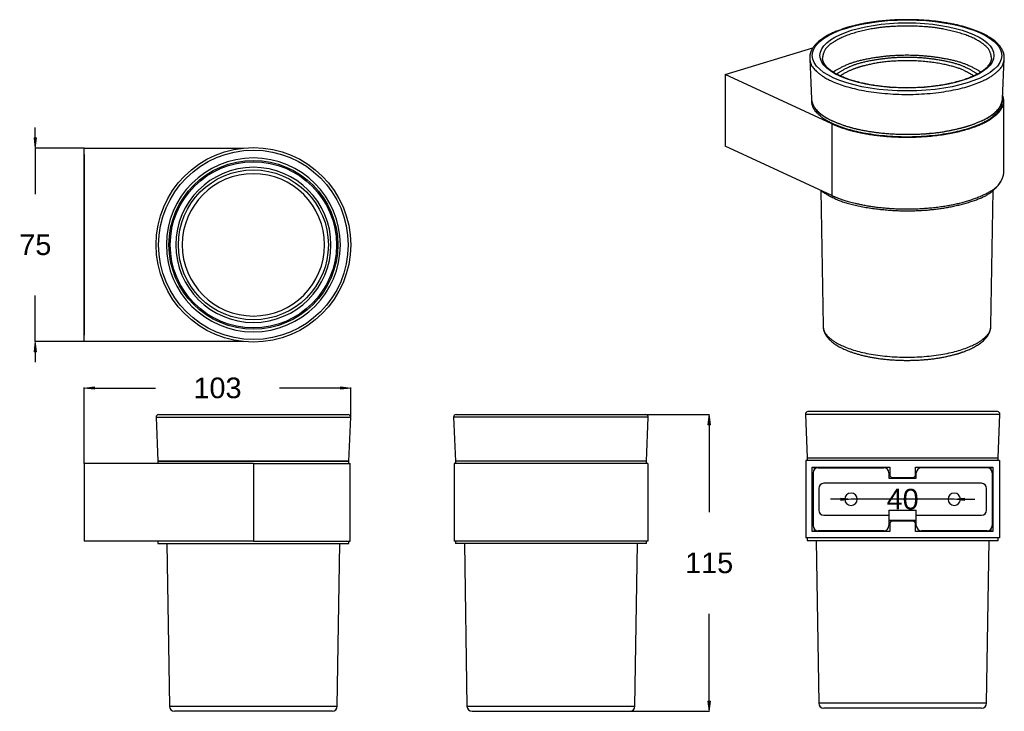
# Model space of a CAD drawing. Header units: inches. Extents: x 3016 to 3398, y 2156 to 2424.
import ezdxf

# ---------------------------------------------------------------- set-up
doc = ezdxf.new("R2010")
doc.units = ezdxf.units.IN
doc.header["$LTSCALE"] = 1000
doc.header["$MEASUREMENT"] = 0
doc.header["$PDMODE"] = 1
doc.header["$PDSIZE"] = -2
doc.layers.get('0').update_dxf_attribs({"lineweight": 25})
doc.layers.get('Defpoints').update_dxf_attribs({"lineweight": 25})
doc.layers.add('1', color=255, linetype='Continuous', lineweight=25)
doc.styles.add('Arial', font='Arial')
doc.dimstyles.new('Standard-1', dxfattribs={"dimtxt": 8, "dimasz": 3.967285, "dimexe": 0.18, "dimexo": 0.0625, "dimgap": 0, "dimtad": 0, "dimdec": 4, "dimzin": 4, "dimdsep": 46, "dimtxsty": 'Arial', "dimblk": 'VW_FILLEDARROW', "dimblk1": 'VW_FILLEDARROW', "dimblk2": 'VW_FILLEDARROW', "dimcen": 0, "dimadec": 0, "dimazin": 0, "dimtfac": 1, "dimtdec": 4, "dimtix": 1, "dimtmove": 0, "dimatfit": 0, "dimldrblk": 'VW_FILLEDARROW', "dimfxl": 1, "dimfrac": 2, "dimtolj": 1, "dimtzin": 4, "dimarcsym": 0})

# ---------------------------------------------------------------- blocks, each defined once
blk = doc.blocks.new('VW_FILLEDARROW')
at = {"linetype": 'Continuous', "lineweight": 0, "transparency": 16777216}
blk.add_hatch(color=0, dxfattribs=at).paths.add_polyline_path([(-1, 0.123), (0, 0), (-1, -0.123)])
at = {"color": 0, "linetype": 'Continuous', "lineweight": 20, "transparency": 16777216, "flags": 128}
blk.add_lwpolyline([(-1, 0.123), (0, 0), (-1, -0.123)], close=True, dxfattribs=at)
blk = doc.blocks.new('*D1')
at = {"color": 0, "lineweight": -2}
for p, q in [((3334.17, 2238.56), (3330.2, 2238.56)), ((3338.13, 2238.62), (3338.13, 2238.74)), ((3378.13, 2238.56), (3338.13, 2238.56)), ((3378.13, 2238.62), (3378.13, 2238.74)), ((3382.1, 2238.56), (3386.07, 2238.56))]:
    blk.add_line(p, q, dxfattribs=at)
at = {"layer": 'Defpoints', "color": 0}
for p in [(3338.13, 2238.56), (3338.13, 2238.56), (3378.13, 2238.56)]:
    blk.add_point(p, dxfattribs=at)
at = {"color": 0, "lineweight": -2, "xscale": 3.96728515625, "yscale": 3.96728515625, "zscale": 3.96728515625}
blk.add_blockref('VW_FILLEDARROW', (3338.13, 2238.56), dxfattribs=at)
at = {"color": 0, "lineweight": -2, "xscale": 3.96728515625, "yscale": 3.96728515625, "zscale": 3.96728515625, "rotation": 180}
blk.add_blockref('VW_FILLEDARROW', (3378.13, 2238.56), dxfattribs=at)
at = {"color": 0, "insert": (3358.13, 2238.56), "char_height": 8, "attachment_point": 5, "style": 'Arial'}
blk.add_mtext('\\A1;40', dxfattribs=at)
blk = doc.blocks.new('*D2')
at = {"color": 0, "lineweight": -2}
for p, q in [((3258.63, 2271.37), (3283.34, 2271.37)), ((3283.16, 2267.4), (3283.16, 2233.58)), ((3283.16, 2160.34), (3283.16, 2194.16)), ((3252.45, 2156.37), (3283.34, 2156.37))]:
    blk.add_line(p, q, dxfattribs=at)
at = {"layer": 'Defpoints', "color": 0}
for p in [(3258.57, 2271.37), (3283.16, 2271.37), (3252.39, 2156.37)]:
    blk.add_point(p, dxfattribs=at)
at = {"color": 0, "lineweight": -2, "xscale": 3.96728515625, "yscale": 3.96728515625, "zscale": 3.96728515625}
for p, rotation in [((3283.16, 2271.37), 90), ((3283.16, 2156.37), 270)]:
    blk.add_blockref('VW_FILLEDARROW', p, dxfattribs=dict(at, rotation=rotation))
at = {"color": 0, "insert": (3283.16, 2213.87), "char_height": 8, "attachment_point": 5, "style": 'Arial'}
blk.add_mtext('\\A1;115', dxfattribs=at)
blk = doc.blocks.new('*D3')
at = {"color": 0, "lineweight": -2}
for p, q in [((3041.08, 2252.43), (3041.08, 2281.86)), ((3045.04, 2281.68), (3068.6, 2281.68)), ((3140.32, 2281.68), (3116.76, 2281.68)), ((3144.28, 2270.39), (3144.28, 2281.86))]:
    blk.add_line(p, q, dxfattribs=at)
at = {"layer": 'Defpoints', "color": 0}
for p in [(3041.08, 2281.68), (3144.28, 2270.33), (3041.08, 2252.37)]:
    blk.add_point(p, dxfattribs=at)
at = {"color": 0, "lineweight": -2, "xscale": 3.96728515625, "yscale": 3.96728515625, "zscale": 3.96728515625, "rotation": 180}
blk.add_blockref('VW_FILLEDARROW', (3041.08, 2281.68), dxfattribs=at)
at = {"color": 0, "lineweight": -2, "xscale": 3.96728515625, "yscale": 3.96728515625, "zscale": 3.96728515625}
blk.add_blockref('VW_FILLEDARROW', (3144.28, 2281.68), dxfattribs=at)
at = {"color": 0, "insert": (3092.68, 2281.68), "char_height": 8, "attachment_point": 5, "style": 'Arial'}
blk.add_mtext('\\A1;103', dxfattribs=at)
blk = doc.blocks.new('*D4')
at = {"color": 0, "lineweight": -2}
for p, q in [((3022.1, 2378.64), (3022.1, 2382.61)), ((3041.01, 2374.67), (3021.92, 2374.67)), ((3022.1, 2374.67), (3022.1, 2356.87)), ((3022.1, 2299.67), (3022.1, 2317.48)), ((3041.01, 2299.67), (3021.92, 2299.67)), ((3022.1, 2295.71), (3022.1, 2291.74))]:
    blk.add_line(p, q, dxfattribs=at)
at = {"layer": 'Defpoints', "color": 0}
for p in [(3041.08, 2374.67), (3022.1, 2299.67), (3041.08, 2299.67)]:
    blk.add_point(p, dxfattribs=at)
at = {"color": 0, "lineweight": -2, "xscale": 3.96728515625, "yscale": 3.96728515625, "zscale": 3.96728515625}
for p, rotation in [((3022.1, 2374.67), 270), ((3022.1, 2299.67), 90)]:
    blk.add_blockref('VW_FILLEDARROW', p, dxfattribs=dict(at, rotation=rotation))
at = {"color": 0, "insert": (3022.1, 2337.17), "char_height": 8, "attachment_point": 5, "style": 'Arial'}
blk.add_mtext('\\A1;75', dxfattribs=at)

msp = doc.modelspace()

# ---------------------------------------------------------------- linework, layer by layer
at = {"layer": '1', "color": 7}
for p, q in [((3289.38, 2403.17), (3323.37, 2413.56)), ((3322.11, 2409.39), (3322.82, 2393.68)), ((3396.81, 2393.68), (3397.51, 2409.39)), ((3289.38, 2403.17), (3289.38, 2375.36)), ((3330.73, 2384.1), (3289.38, 2403.17)), ((3322.81, 2393.79), (3322.81, 2392.98)), ((3396.81, 2392.98), (3396.81, 2393.79)), ((3397.31, 2365.18), (3397.31, 2392.98)), ((3330.73, 2384.1), (3330.73, 2356.29)), ((3041.08, 2299.67), (3041.08, 2374.67)), ((3041.08, 2374.67), (3102.63, 2374.67)), ((3330.73, 2356.29), (3289.38, 2375.36)), ((3041.08, 2372.17), (3041.08, 2302.17)), ((3041.08, 2369.67), (3041.08, 2304.67)), ((3326.41, 2358.28), (3327.28, 2305.76)), ((3392.34, 2305.76), (3393.22, 2358.28)), ((3102.63, 2299.67), (3041.08, 2299.67)), ((3068.87, 2270.33), (3144.28, 2270.33)), ((3068.87, 2270.33), (3069.58, 2253.37)), ((3069.87, 2271.37), (3143.28, 2271.37)), ((3143.58, 2253.37), (3144.28, 2270.33)), ((3184.15, 2270.33), (3184.86, 2253.37)), ((3259.57, 2270.33), (3184.15, 2270.33)), ((3185.15, 2271.37), (3258.57, 2271.37)), ((3258.86, 2253.37), (3259.57, 2270.33)), ((3320.43, 2271.52), (3358.13, 2271.52)), ((3320.43, 2271.52), (3321.13, 2254.56)), ((3358.13, 2272.56), (3321.43, 2272.56)), ((3394.84, 2272.56), (3358.13, 2272.56)), ((3358.13, 2271.52), (3395.84, 2271.52)), ((3395.13, 2254.56), (3395.84, 2271.52)), ((3321.13, 2254.56), (3395.13, 2254.56)), ((3321.13, 2254.56), (3321.13, 2253.56)), ((3321.13, 2254.56), (3358.13, 2254.56)), ((3358.13, 2254.56), (3395.13, 2254.56)), ((3395.13, 2253.56), (3395.13, 2254.56)), ((3041.08, 2252.37), (3041.08, 2222.37)), ((3106.58, 2252.37), (3041.08, 2252.37)), ((3143.58, 2253.37), (3069.58, 2253.37)), ((3069.58, 2253.37), (3143.58, 2253.37)), ((3069.58, 2253.37), (3069.58, 2252.37)), ((3106.58, 2252.37), (3106.58, 2222.37)), ((3106.58, 2252.37), (3144.08, 2252.37)), ((3143.58, 2252.37), (3143.58, 2253.37)), ((3144.08, 2222.37), (3144.08, 2252.37)), ((3184.36, 2252.37), (3184.36, 2222.37)), ((3259.36, 2252.37), (3184.36, 2252.37)), ((3221.86, 2253.37), (3184.86, 2253.37)), ((3258.86, 2253.37), (3184.86, 2253.37)), ((3184.86, 2253.37), (3184.86, 2252.37)), ((3258.86, 2253.37), (3221.86, 2253.37)), ((3258.86, 2252.37), (3258.86, 2253.37)), ((3259.36, 2252.37), (3259.36, 2222.37)), ((3320.63, 2253.56), (3320.63, 2223.56)), ((3395.63, 2253.56), (3320.63, 2253.56)), ((3323.13, 2226.06), (3323.13, 2251.06)), ((3323.13, 2251.06), (3353.13, 2251.06)), ((3325.43, 2250.76), (3350.83, 2250.76)), ((3353.13, 2251.06), (3353.13, 2248.06)), ((3363.13, 2251.06), (3393.13, 2251.06)), ((3363.13, 2248.06), (3363.13, 2251.06)), ((3390.83, 2250.76), (3365.43, 2250.76)), ((3393.13, 2251.06), (3393.13, 2226.06)), ((3395.63, 2253.56), (3395.63, 2223.56)), ((3323.43, 2248.76), (3323.43, 2228.36)), ((3352.83, 2248.76), (3352.83, 2246.76)), ((3354.13, 2247.06), (3362.13, 2247.06)), ((3363.43, 2246.76), (3363.43, 2248.76)), ((3392.83, 2248.76), (3392.83, 2228.36)), ((3388.63, 2244.76), (3327.63, 2244.76)), ((3352.83, 2246.76), (3363.43, 2246.76)), ((3325.63, 2242.76), (3325.63, 2234.36)), ((3390.63, 2234.36), (3390.63, 2242.76)), ((3327.63, 2232.36), (3352.83, 2232.36)), ((3352.83, 2234.36), (3363.43, 2234.36)), ((3352.83, 2234.36), (3352.83, 2232.36)), ((3352.83, 2232.36), (3352.83, 2228.36)), ((3363.43, 2232.36), (3363.43, 2234.36)), ((3363.43, 2228.36), (3363.43, 2232.36)), ((3363.43, 2232.36), (3388.63, 2232.36)), ((3363.43, 2230.36), (3352.83, 2230.36)), ((3353.13, 2229.06), (3353.13, 2226.06)), ((3362.13, 2230.06), (3354.13, 2230.06)), ((3363.13, 2226.06), (3363.13, 2229.06)), ((3353.13, 2226.06), (3323.13, 2226.06)), ((3350.83, 2226.36), (3325.43, 2226.36)), ((3393.13, 2226.06), (3363.13, 2226.06)), ((3390.83, 2226.36), (3365.43, 2226.36)), ((3106.58, 2222.37), (3041.08, 2222.37)), ((3069.58, 2222.37), (3069.58, 2221.37)), ((3069.58, 2221.37), (3143.58, 2221.37)), ((3073.07, 2221.37), (3074.05, 2158.34)), ((3106.58, 2222.37), (3144.08, 2222.37)), ((3139.11, 2158.34), (3140.08, 2221.37)), ((3143.58, 2221.37), (3143.58, 2222.37)), ((3259.36, 2222.37), (3184.36, 2222.37)), ((3184.86, 2222.37), (3184.86, 2221.37)), ((3258.86, 2221.37), (3184.86, 2221.37)), ((3188.36, 2221.37), (3189.33, 2158.34)), ((3254.39, 2158.34), (3255.37, 2221.37)), ((3258.86, 2221.37), (3258.86, 2222.37)), ((3395.63, 2223.56), (3320.63, 2223.56)), ((3321.13, 2223.56), (3321.13, 2222.56)), ((3321.13, 2222.56), (3358.13, 2222.56)), ((3324.63, 2222.56), (3325.6, 2159.53)), ((3358.13, 2222.56), (3395.13, 2222.56)), ((3390.67, 2159.53), (3391.64, 2222.56)), ((3395.13, 2222.56), (3395.13, 2223.56)), ((3358.13, 2159.53), (3325.6, 2159.53)), ((3390.67, 2159.53), (3358.13, 2159.53)), ((3074.05, 2158.34), (3139.11, 2158.34)), ((3137.11, 2156.37), (3076.05, 2156.37)), ((3189.33, 2158.34), (3254.39, 2158.34)), ((3191.33, 2156.37), (3221.86, 2156.37)), ((3221.86, 2156.37), (3252.39, 2156.37)), ((3388.67, 2157.56), (3327.6, 2157.56))]:
    msp.add_line(p, q, dxfattribs=at)
at = {"layer": '1', "color": 7, "flags": 128}
msp.add_lwpolyline([(3327.11, 2409.71, 0.011191), (3327.11, 2409.5)], format="xyb", dxfattribs=at)
at = {"layer": '1', "color": 7}
for radius in [37.71, 36.71, 32.71, 32.2, 29.06]:
    msp.add_circle((3106.58, 2337.17), radius, dxfattribs=at)
at = {"layer": '1', "color": 7, "extrusion": (0, 0, -1)}
for centre, radius in [((-3106.58, 2337.17), 33.7), ((-3106.58, 2337.17), 30.06), ((-3106.58, 2337.17), 27.58), ((-3338.13, 2238.56), 2.4), ((-3378.13, 2238.56), 2.4)]:
    msp.add_circle(centre, radius, dxfattribs=at)
at = {"layer": '1', "color": 7}
for centre, radius, start, end in [((3069.87, 2270.37), 1, 90, 182.3859), ((3143.28, 2270.37), 1, 357.6141, 90), ((3185.15, 2270.37), 1, 90, 182.3859), ((3258.57, 2270.37), 1, 357.6141, 90), ((3321.43, 2271.56), 1, 90, 182.3859), ((3394.84, 2271.56), 1, 357.6141, 90), ((3325.43, 2248.76), 2, 90, 180), ((3350.83, 2248.76), 2, 0, 90), ((3365.43, 2248.76), 2, 90, 180), ((3390.83, 2248.76), 2, 0, 90), ((3354.13, 2248.06), 1, 180, 270), ((3362.13, 2248.06), 1, 270, 0), ((3327.63, 2242.76), 2, 90, 180), ((3388.63, 2242.76), 2, 0, 90), ((3327.63, 2234.36), 2, 180, 270), ((3388.63, 2234.36), 2, 270, 0), ((3325.43, 2228.36), 2, 180, 270), ((3350.83, 2228.36), 2, 270, 0), ((3354.13, 2229.06), 1, 90, 180), ((3362.13, 2229.06), 1, 0, 90), ((3365.43, 2228.36), 2, 180, 270), ((3390.83, 2228.36), 2, 270, 0), ((3327.6, 2159.56), 2, 180.8859, 270), ((3388.67, 2159.56), 2, 270, 359.1141), ((3076.05, 2158.37), 2, 180.8859, 270), ((3137.11, 2158.37), 2, 270, 359.1141), ((3191.33, 2158.37), 2, 180.8859, 270), ((3252.39, 2158.37), 2, 270, 359.1141)]:
    msp.add_arc(centre, radius, start, end, dxfattribs=at)
for major_axis in [(-36.71, 0), (33.7, 0)]:
    msp.add_ellipse((3359.81, 2410.59), major_axis=major_axis, ratio=0.375419, dxfattribs=at)
for points in [[(3397.51, 2409.52), (3397.54, 2410.1), (3397.25, 2411.81), (3395.78, 2414.5), (3391.9, 2417.83), (3385.03, 2420.93), (3376.21, 2423.17), (3366.1, 2424.39), (3355.5, 2424.5), (3345.24, 2423.48), (3338.41, 2421.94), (3336.35, 2421.31)], [(3336.35, 2421.31), (3334.7, 2420.81), (3330.22, 2419.09), (3325.69, 2416.31), (3323.17, 2413.49), (3322.25, 2411.28), (3322.09, 2409.91), (3322.12, 2409.45)], [(3392.51, 2409.5), (3392.56, 2410.59), (3391.06, 2414.09), (3383.75, 2418.47), (3372.28, 2421.32), (3362.99, 2421.98), (3357.19, 2421.99), (3347.87, 2421.4), (3336.27, 2418.62), (3328.76, 2414.29), (3327.11, 2410.8), (3327.11, 2409.71)], [(3322.11, 2409.44), (3322.14, 2408.55), (3323.2, 2405.57), (3329.07, 2400.95), (3341.6, 2396.79), (3359.9, 2395.03), (3378.19, 2396.82), (3390.66, 2401.01), (3396.48, 2405.63), (3397.5, 2408.62), (3397.52, 2409.5)], [(3392.51, 2409.53), (3392.52, 2409.29), (3392.38, 2408.55), (3391.84, 2407.27), (3390.27, 2405.42), (3387.27, 2403.36), (3383.17, 2401.53), (3378.16, 2400.01), (3372.45, 2398.89), (3366.26, 2398.19), (3359.81, 2397.96), (3353.37, 2398.19), (3347.18, 2398.89), (3341.46, 2400.01), (3336.46, 2401.53), (3332.36, 2403.36), (3329.35, 2405.41), (3327.79, 2407.27), (3327.24, 2408.54), (3327.12, 2409.29), (3327.12, 2409.53)], [(3388.39, 2404.12), (3386.74, 2405.31), (3380.09, 2408.27), (3369.53, 2410.21), (3359.83, 2410.78), (3350.11, 2410.22), (3339.55, 2408.28), (3332.9, 2405.32), (3331.25, 2404.13)], [(3387.04, 2403.33), (3385.6, 2404.49), (3379.48, 2407.43), (3369.3, 2409.4), (3359.81, 2409.98), (3350.31, 2409.4), (3340.14, 2407.43), (3334.03, 2404.48), (3332.58, 2403.33)], [(3385.65, 2402.63), (3384.35, 2403.57), (3378.55, 2406.34), (3365.93, 2408.62), (3351.92, 2408.42), (3343.66, 2406.76), (3341.47, 2406.1)], [(3341.47, 2406.1), (3339.17, 2405.39), (3335.35, 2403.63), (3333.99, 2402.64)], [(3322.81, 2392.98), (3322.81, 2392.12), (3323.74, 2389.18), (3329.38, 2384.6), (3341.67, 2380.43), (3359.81, 2378.65), (3377.96, 2380.43), (3390.24, 2384.6), (3395.88, 2389.18), (3396.81, 2392.12), (3396.81, 2392.98)], [(3322.82, 2393.68), (3322.89, 2392.12), (3325.77, 2387.7), (3334.36, 2383.6), (3344.01, 2381.16), (3355.21, 2379.96), (3369.1, 2380.14), (3379.94, 2382.15), (3383.17, 2383.14)], [(3322.82, 2393.68), (3322.86, 2392.81), (3323.92, 2389.88), (3329.71, 2385.37), (3341.96, 2381.31), (3359.81, 2379.59), (3377.67, 2381.31), (3389.92, 2385.37), (3395.71, 2389.88), (3396.77, 2392.81), (3396.81, 2393.68)], [(3330.73, 2384.1), (3332.16, 2383.44), (3337.51, 2381.49), (3347.93, 2379.42), (3361.22, 2378.67), (3375.33, 2379.88), (3387.16, 2383), (3394.59, 2387.21), (3397.49, 2391.49), (3397.22, 2394.29), (3396.87, 2395.13)], [(3383.17, 2383.14), (3386.19, 2384.06), (3393.91, 2387.69), (3396.74, 2392.21), (3396.81, 2393.68)], [(3330.73, 2356.29), (3332.12, 2355.65), (3337.29, 2353.76), (3347.1, 2351.75), (3359.42, 2350.89), (3372.57, 2351.7), (3384.14, 2354.19), (3394.26, 2358.69), (3397.31, 2363.52), (3397.31, 2365.18)], [(3326.39, 2358.29), (3328.28, 2356.8), (3336.64, 2352.9), (3351.29, 2350.51), (3364.91, 2350.26), (3377.86, 2351.87), (3390.26, 2355.66), (3395.52, 2360.25), (3396.27, 2361.88)], [(3327.28, 2305.76), (3327.3, 2304.99), (3328.16, 2302.41), (3333.16, 2298.41), (3343.95, 2294.78), (3359.81, 2293.23), (3375.67, 2294.78), (3386.46, 2298.41), (3391.47, 2302.41), (3392.33, 2304.99), (3392.34, 2305.76)], [(3327.3, 2305.76), (3327.29, 2305.19), (3327.63, 2303.51), (3329.08, 2300.97), (3332.6, 2298.02), (3338.51, 2295.36), (3346, 2293.47), (3354.53, 2292.45), (3363.47, 2292.36), (3372.14, 2293.22), (3377.92, 2294.52), (3379.67, 2295.06)], [(3379.67, 2295.06), (3381.06, 2295.48), (3384.88, 2296.94), (3388.84, 2299.35), (3391.18, 2301.89), (3392.03, 2303.78), (3392.28, 2304.89), (3392.35, 2305.56), (3392.34, 2305.79)], [(3324.07, 2250.09), (3323.98, 2250.57), (3323.89, 2251.06)], [(3392.38, 2251.06), (3392.29, 2250.57), (3392.2, 2250.09)], [(3323.89, 2226.06), (3323.98, 2226.54), (3324.07, 2227.03)], [(3392.2, 2227.03), (3392.29, 2226.54), (3392.38, 2226.06)]]:
    msp.add_open_spline(points, degree=2, dxfattribs=at)

# ---------------------------------------------------------------- dimensions: what is measured, and where the dimension line sits
at = {"color": 7}
for base, p1, p2, picture, middle in [((3022.1, 2299.67), (3041.08, 2374.67), (3041.08, 2299.67), '*D4', (3022.1, 2337.17)), ((3283.16, 2271.37), (3252.39, 2156.37), (3258.57, 2271.37), '*D2', (3283.16, 2213.87))]:
    dim = msp.add_linear_dim(base=base, p1=p1, p2=p2, angle=270, dimstyle='Standard-1', override={"dimgap": 15.625, "dimtih": 1, "dimtoh": 1, "dimdec": 0, "dimpost": '<>', "dimtxsty": 'Arial'}, dxfattribs=at)
    dim.commit()
    dim.dimension.update_dxf_attribs({"geometry": picture, "text_midpoint": middle})
for base, p1, p2, picture, middle in [((3041.08, 2281.68), (3144.28, 2270.33), (3041.08, 2252.37), '*D3', (3092.68, 2281.68)), ((3338.13, 2238.56), (3378.13, 2238.56), (3338.13, 2238.56), '*D1', (3358.13, 2238.56))]:
    dim = msp.add_linear_dim(base=base, p1=p1, p2=p2, dimstyle='Standard-1', override={"dimgap": 15.625, "dimtih": 1, "dimtoh": 1, "dimdec": 0, "dimpost": '<>', "dimtxsty": 'Arial'}, dxfattribs=at)
    dim.commit()
    dim.dimension.update_dxf_attribs({"geometry": picture, "text_midpoint": middle})

doc.saveas('drawing.dxf')
